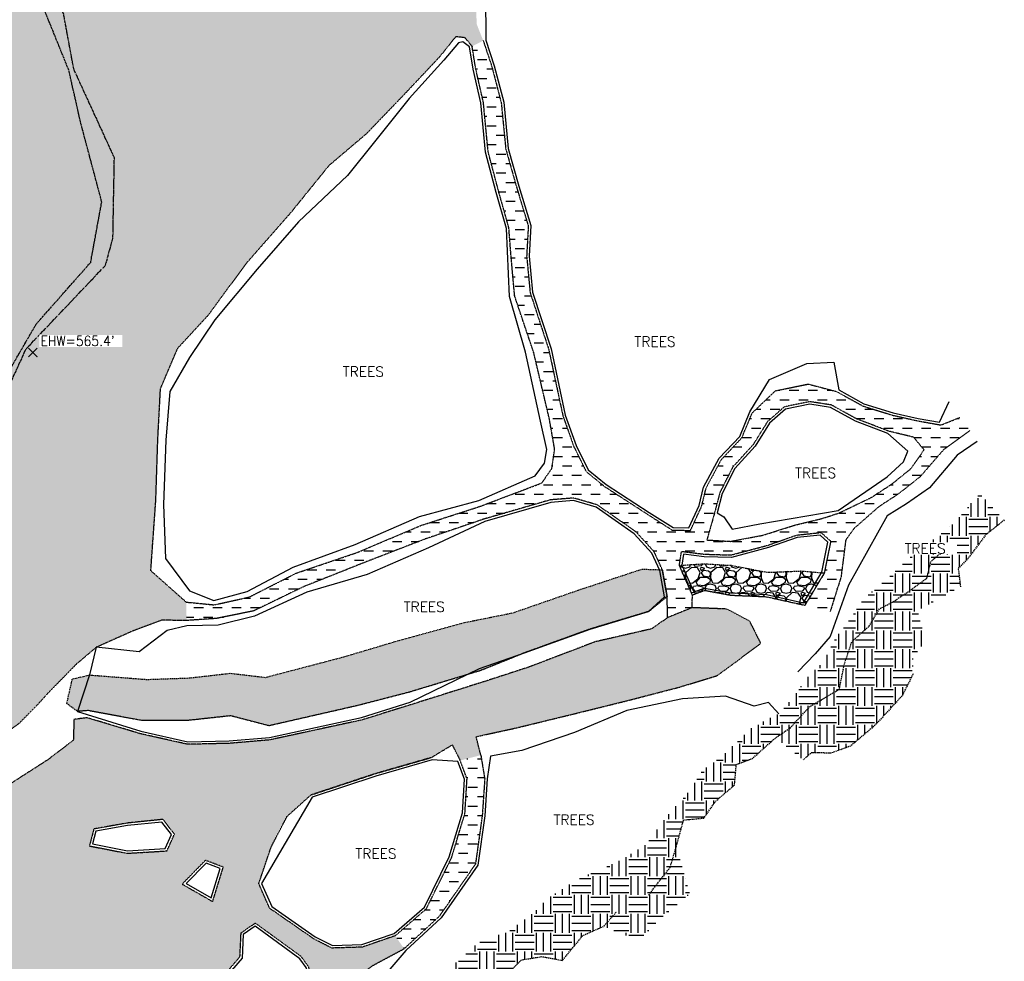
# Model space of a CAD drawing. Header units: feet. Extents: x 115483 to 126385, y 198984 to 203923.
# Tile 28 of 34: x 118746 to 119137, y 202262 to 202636. Entities that reach past the tile are written whole.
import ezdxf

# ---------------------------------------------------------------- set-up
doc = ezdxf.new("R2010")
doc.units = ezdxf.units.FT
doc.header["$MEASUREMENT"] = 0
for name, pattern in [('DASHED', [0.75, 0.5, -0.25]), ('HIDDEN2', [0.1875, 0.125, -0.0625]), ('PHANTOM2', [1.25, 0.625, -0.125, 0.125, -0.125, 0.125, -0.125]), ('STREAM', [1.475, 1, -0.1, 0.025, -0.1, 0.025, -0.1, 0.025, -0.1])]:
    doc.linetypes.add(name, pattern=pattern)
for name, color, linetype in [('V-ANNO-WATR-EXTR', 2, 'Continuous'), ('V-PATT-BDRK', 41, 'Continuous'), ('V-PATT-GRVL', 41, 'Continuous'), ('V-PATT-RPRP', 41, 'Continuous'), ('V-PATT-TRAL-DIRT', 141, 'Continuous'), ('V-PATT-WATR', 126, 'Continuous'), ('V-RIVR-OHW', 191, 'STREAM'), ('V-RIVR-WATR', 141, 'PHANTOM2'), ('V-SITE-GRVL', 191, 'HIDDEN2'), ('V-SITE-ROCK', 61, 'DASHED'), ('V-SITE-RPRP', 61, 'DASHED'), ('V-SITE-VEGE', 91, 'TREE'), ('V-SITE-VEGE-BRSH', 11, 'TREE'), ('V-SITE-VEGE-TEXT', 162, 'Continuous'), ('V-TRAL-UPVD', 11, 'HIDDEN2')]:
    doc.layers.add(name, color=color, linetype=linetype)
doc.styles.add('L100', font='simplex.shx', dxfattribs={"height": 5})
doc.styles.add('L80', font='simplex.shx', dxfattribs={"width": 0.9, "height": 4})
doc.styles.add('symeteo', font='symeteo.shx')
doc.linetypes.add('TREE', pattern='A,0,["I",symeteo,S=0.16,R=180,X=0.17,Y=0.08],-0.17', length=0.17)
pattern_1 = [(228.0127875, (7.2, 10), (-80, -90), [1.34536, -133.19088047]), (184.96974073, (6.3, 9), (120, 10), [2.30868, -228.5592476]), (132.51044708, (4, 8.8), (100, -110), [1.62788, -161.16032596]), (267.273689, (0.1, 6.3), (10, 200), [2.10238, -208.1355804]), (292.83365418, (0, 4.2), (-50, 120), [2.06155, -204.0937313]), (357.273689, (0.8, 2.3), (-200, 10), [2.10238, -208.1355804]), (37.69424047, (2.9, 2.2), (-130, -100), [2.78029, -275.2484855]), (72.25532837, (5.1, 3.9), (70, 220), [2.62488, -259.86321497]), (121.42956562, (5.9, 6.4), (-80, 130), [2.1095, -208.8407311]), (175.2363583, (4.8, 8.2), (110, -10), [2.40832, -118.0076258]), (222.3974378, (2.4, 8.4), (-120, -110), [3.11448, -308.33375005]), (138.81407483, (10, 6.2), (-70, 60), [1.06301, -105.23844813]), (171.4692344, (9.2, 6.9), (130, -20), [2.02237, -200.21511416]), (225, (7.2, 7.2), (-1e-15, -10), [1.41421, -12.72792562]), (203.1985905, (6.5, 8.4), (50, 20), [0.76158, -75.39615106]), (291.8014095, (5.8, 8.1), (-10, 30), [1.07703, -52.77461807]), (30.9637565, (6.2, 7.1), (30, 20), [1.74929, -56.56022895]), (161.5650512, (7.7, 8), (20, -10), [1.26491, -30.3578666]), (16.38954033, (0, 8.1), (100, 30), [1.772, -175.42845147]), (70.34617594, (1.7, 8.6), (-40, -110), [1.48661, -147.17407747]), (293.1985905, (7.7, 10), (-20, 50), [1.52315, -74.63458106]), (343.61045967, (8.3, 8.6), (-100, 30), [1.772, -175.42845147]), (339.4439548, (0, 1.9), (-50, 20), [1.7088, -83.73123745]), (294.77514057, (1.6, 1.3), (-50, 110), [1.43178, -141.74643063]), (66.8014095, (7.8, 0), (20, 50), [1.52315, -74.63458106]), (17.35402464, (8.4, 1.4), (-130, -40), [1.67631, -165.95423614]), (69.4439548, (2.9, 0), (-20, -50), [0.8544, -84.58563745]), (101.3099325, (7.2, 0), (-10, 40), [0.5099, -50.48029514]), (165.9637565, (7.1, 0.5), (30, -10), [2.06155, -39.16950626]), (186.00900596, (5.1, 1), (100, 10), [1.9105, -189.13923175]), (303.6900675, (6.2, 6.2), (-10, 20), [1.44222, -34.61329275]), (353.15722659, (7, 5), (170, -20), [2.51794, -249.27562624]), (60.9453959, (9.5, 4.7), (-40, -70), [1.02956, -101.9267414]), (90, (10, 5.6), (-10, 10), [0.6, -9.4]), (120.25643716, (4.9, 1.3), (40, -70), [1.38924, -137.5351999]), (48.0127875, (4.2, 2.5), (80, 90), [2.69072, -131.84552047]), (0, (6, 4.5), (10, 10), [2.6, -7.4]), (325.30484647, (8.6, 4.5), (100, -70), [1.58114, -156.532743]), (254.0546041, (9.9, 3.6), (-10, -40), [1.45602, -71.3450789]), (207.64597536, (9.5, 2.2), (-190, -100), [2.37065, -234.69474182]), (175.42607874, (7.4, 1.1), (-130, 10), [2.50799, -248.2907341])]

msp = doc.modelspace()

# ---------------------------------------------------------------- hatches: boundary and pattern name
at = {"layer": 'V-PATT-BDRK'}
h = msp.add_hatch(dxfattribs=at)
h.set_pattern_fill('EARTH', color=256, scale=30)
h.set_pattern_definition([(0, (-74.963, 29.401), (7.5, 7.5), [7.5, -7.5]), (0, (-74.963, 32.2136), (7.5, 7.5), [7.5, -7.5]), (0, (-74.963, 35.026), (7.5, 7.5), [7.5, -7.5]), (90, (-74.0256, 35.9636), (-7.5, 7.5), [7.5, -7.5]), (90, (-71.213, 35.9636), (-7.5, 7.5), [7.5, -7.5]), (90, (-68.4006, 35.9636), (-7.5, 7.5), [7.5, -7.5])])
h.paths.add_polyline_path([(119100.45, 202383.03), (119105.45, 202389.1), (119102.17, 202401.27), (119119.2, 202410.77), (119118.32, 202418.06), (119122.07, 202421.83), (119129.16, 202431.27), (119136.61, 202437.26), (119126.86, 202447.82), (119116.86, 202436.2), (119108.1, 202429.19), (119100.99, 202424.16), (119091.24, 202415.03), (119080.6, 202405.79), (119073.7, 202395.53), (119068.62, 202389), (119065.28, 202381.41), (119057.67, 202373.92), (119052.99, 202366.84), (119047.12, 202360.35), (119037.19, 202355.43), (119031, 202349.62), (119025.19, 202344), (119016.6, 202337.72), (119012.3, 202330.45), (119003.57, 202320.68), (118994.21, 202308.31), (118983.44, 202301.72), (118967.71, 202294.89), (118955.7, 202287.26), (118950.18, 202281.59), (118940.96, 202274.65), (118927.81, 202269.45), (118917.47, 202260.12), (118910.7, 202251.5), (118904.79, 202242.18), (118905.02, 202224.09), (118908.16, 202221.04), (118910.03, 202218.22), (118919.04, 202210.4), (118919.93, 202221.84), (118924.62, 202229.68), (118929.57, 202239.35), (118933.79, 202248.62), (118936.63, 202251.96), (118940.34, 202258.11), (118944.99, 202262.67), (118953.07, 202264.01), (118961.24, 202262.5), (118969.38, 202272.41), (118977.69, 202276.04), (118991.42, 202270.43), (119001.38, 202280.18), (119011.81, 202288.84), (119006.49, 202307.81), (119009.36, 202318.19), (119017.38, 202318.99), (119022.12, 202325.73), (119029.56, 202332.08), (119030.24, 202340.2), (119036.65, 202342.61), (119045.9, 202350.87), (119056.83, 202342.07), (119060.03, 202344.88), (119067.95, 202344.74), (119075.6, 202347.55), (119085.36, 202355.85), (119096.11, 202367.56), (119100.39, 202376.17)])
at = {"layer": 'V-PATT-GRVL'}
h = msp.add_hatch(dxfattribs=at)
h.set_pattern_fill('AR-SAND', color=256, scale=5)
h.set_pattern_definition([(37.5, (0, 0), (-0.3149668, 9.63411885), [0, -7.6, 0, -8.5, 0, -8.125]), (7.5, (0, 0), (8.8488835, 14.1107303), [0, -4.1, 0, -6.85, 0, -2.625]), (327.5, (-6.15, 0), (15.5707093, 0.02829527), [0, -2.5, 0, -9, 0, -11.75]), (317.5, (-6.15, 0), (15.030633, 4.3883778), [0, -1.25, 0, -5.9, 0, -6.75])])
h.paths.add_polyline_path([(118909.81, 202719.32), (118923.84, 202732.94), (118938.15, 202749.23), (118953.48, 202768.58), (118961.07, 202779.13), (118969.7, 202786.05), (118974.05, 202784.35), (118983.02, 202785.52), (118990.9, 202797.67), (118962.53, 202794.44), (118937.25, 202790.28), (118923.54, 202787.96), (118895.59, 202783.25), (118876.52, 202786.35), (118861.24, 202786.03), (118842.72, 202785.56), (118816.64, 202783.93), (118811.2, 202784.92), (118784.27, 202790.56), (118770.24, 202774.9), (118756.08, 202753.55), (118755.01, 202749.35), (118751.59, 202741.99), (118736.07, 202722.16), (118730.78, 202713.4), (118742.01, 202686.01), (118745.73, 202663.95), (118751.99, 202648.8), (118765.44, 202615.56), (118769.96, 202595.38), (118778.44, 202563.5), (118774.05, 202539.5), (118752.4, 202514.95), (118733.75, 202482.75), (118742.47, 202485.9), (118749.5, 202495.22), (118759.01, 202506.14), (118772.43, 202516.5), (118785.69, 202527.89), (118789.66, 202550.04), (118806.54, 202560.66), (118831.79, 202606.14), (118841.96, 202627.3), (118851.46, 202644.85), (118868.31, 202671.54), (118884.05, 202692.38), (118897.6, 202706.26)])
h = msp.add_hatch(dxfattribs=at)
h.set_pattern_fill('AR-SAND', color=256, scale=5)
h.set_pattern_definition([(37.5, (-1293.875, -480.661), (-0.3149668, 9.63411885), [0, -7.6, 0, -8.5, 0, -8.125]), (7.5, (-1293.875, -480.661), (8.8488835, 14.1107303), [0, -4.1, 0, -6.85, 0, -2.625]), (327.5, (-1300.025, -480.661), (15.5707093, 0.02829527), [0, -2.5, 0, -9, 0, -11.75]), (317.5, (-1300.025, -480.661), (15.030633, 4.3883778), [0, -1.25, 0, -5.9, 0, -6.75])])
h.paths.add_polyline_path([(118797.9, 202417.13), (118799.89, 202445.01), (118800.68, 202469.13), (118801.74, 202489.34), (118808.53, 202505.37), (118821.08, 202518.96), (118835.78, 202539.1), (118853.57, 202559.34), (118868.71, 202578.03), (118883.59, 202590.68), (118898.44, 202606.11), (118912.76, 202621.33), (118919.03, 202629.16), (118922.45, 202628.78), (118925.41, 202625.22), (118929.82, 202627.51), (118927.28, 202633.92), (118926.77, 202643.76), (118932.16, 202662.51), (118940.11, 202682.64), (118943.15, 202691.7), (118983.02, 202785.52), (118974.05, 202784.35), (118969.7, 202786.05), (118961.07, 202779.13), (118953.57, 202770.31), (118938.15, 202749.23), (118923.84, 202732.94), (118909.81, 202719.32), (118897.6, 202706.26), (118884.05, 202692.38), (118868.31, 202671.54), (118851.46, 202644.85), (118841.96, 202627.3), (118831.79, 202606.14), (118806.54, 202560.66), (118789.66, 202550.04), (118785.69, 202527.89), (118772.43, 202516.5), (118759.01, 202506.14), (118749.5, 202495.22), (118742.47, 202485.9), (118733.75, 202482.75), (118722.6, 202453.02), (118713.86, 202435.23), (118700.32, 202413.14), (118687.84, 202393.82), (118671.59, 202376.5), (118677.41, 202347.44), (118668.97, 202326.7), (118666.16, 202316.02), (118706.14, 202331.02), (118720.23, 202335.65), (118729.7, 202345.26), (118745.33, 202356.28), (118752.36, 202363.33), (118757.19, 202368.66), (118768.31, 202380.01), (118776.28, 202386.76), (118790.66, 202393.17), (118802.19, 202397.49), (118812.12, 202397.38), (118811.92, 202404.67)])
h = msp.add_hatch(dxfattribs=at)
h.set_pattern_fill('AR-SAND', color=256, scale=5)
h.set_pattern_definition([(37.5, (-1195.623, 156.321), (-0.3149668, 9.63411885), [0, -7.6, 0, -8.5, 0, -8.125]), (7.5, (-1195.623, 156.321), (8.8488835, 14.1107303), [0, -4.1, 0, -6.85, 0, -2.625]), (327.5, (-1201.773, 156.321), (15.5707093, 0.02829527), [0, -2.5, 0, -9, 0, -11.75]), (317.5, (-1201.773, 156.321), (15.030633, 4.3883778), [0, -1.25, 0, -5.9, 0, -6.75])])
h.paths.add_polyline_path([(118868.18, 202242.83), (118873.73, 202250.79), (118885.83, 202260.36), (118898.45, 202267.12), (118894.85, 202272.24), (118881.87, 202267.75), (118869.73, 202267.38), (118862.61, 202271), (118845.07, 202283.16), (118840.75, 202292.94), (118845.7, 202307.61), (118852.03, 202319.7), (118861.38, 202328.1), (118886.88, 202336.56), (118909.16, 202342.95), (118917.52, 202348.03), (118920.68, 202341.81), (118928.87, 202343.94), (118927.01, 202351.27), (118942.98, 202354.76), (118963.98, 202359.87), (118986.77, 202365.51), (119007.79, 202370.96), (119022.55, 202375.49), (119031, 202381.64), (119039.97, 202388.32), (119035.6, 202397.07), (119026.52, 202401.92), (119012.71, 202402.47), (119002.98, 202398.51), (118996.71, 202394.07), (118974.25, 202388.92), (118947.97, 202378.9), (118930.27, 202373.14), (118901.24, 202364), (118881.75, 202357.92), (118845.1, 202349.98), (118829.02, 202348.61), (118812.55, 202348.24), (118793.78, 202352.42), (118772.6, 202358.78), (118767.42, 202358.12), (118767.15, 202349.82), (118756.9, 202342.01), (118739.33, 202330.76), (118729.07, 202325.04), (118712.02, 202312.59), (118703.28, 202307.05), (118701.89, 202298.36), (118694.15, 202293.37), (118681.52, 202287.17), (118672.93, 202284.31), (118664.5, 202281.52), (118648.18, 202276.8), (118628.31, 202272.32), (118609.73, 202270.35), (118598.83, 202268.25), (118586.84, 202267.23), (118565.29, 202268.59), (118548.06, 202271.59), (118527.89, 202276.65), (118523.68, 202277.54), (118516.26, 202280.09), (118506.35, 202287.32), (118500.82, 202293.99), (118492.13, 202299.27), (118488.19, 202310.12), (118483.17, 202313.85), (118470.14, 202323.79), (118459.21, 202332.33), (118457.82, 202338.02), (118454.63, 202353.3), (118456.2, 202368.22), (118451.39, 202370.71), (118438.45, 202373.83), (118427.43, 202373.92), (118396.15, 202378.35), (118372.65, 202382.02), (118358.24, 202386.3), (118352.16, 202371.59), (118354.13, 202366.32), (118356.68, 202362.82), (118365.5, 202358.61), (118366.38, 202353.57), (118375.73, 202337.39), (118380.68, 202323.34), (118386.43, 202307.67), (118396, 202290.92), (118416.39, 202267.75), (118427.37, 202257.03), (118443.69, 202244.73), (118456.6, 202241.43), (118471.9, 202235.28), (118477.91, 202227.69), (118483.39, 202220.65), (118480.51, 202211.75), (118468.02, 202206.69), (118455.43, 202211.57), (118449.98, 202206.34), (118442.59, 202186.15), (118441.25, 202181.07), (118439.95, 202170.79), (118429.79, 202166.29), (118415.76, 202162.34), (118403.89, 202161.91), (118397.81, 202163.83), (118392.55, 202166.81), (118387.75, 202172.23), (118384.64, 202186.26), (118379.23, 202202.37), (118377.31, 202232.4), (118373.41, 202250.6), (118368.26, 202268.93), (118359.72, 202280.86), (118349.48, 202276.61), (118343.23, 202276.67), (118341.23, 202262.47), (118348.91, 202245.27), (118353.73, 202231.44), (118353.81, 202201.82), (118353.42, 202159.4), (118354.59, 202116.1), (118355.97, 202072.31), (118358.09, 202031.17), (118358.5, 202006.7), (118366.69, 202007.46), (118376.4, 202033.47), (118385.04, 202057.45), (118387.18, 202072.82), (118387.19, 202081.79), (118387.61, 202098.72), (118389.37, 202117.5), (118387.49, 202129.54), (118391.58, 202139.69), (118395.02, 202143.36), (118398.93, 202145.03), (118406.27, 202147.98), (118418.9, 202150.58), (118434.45, 202153.63), (118438.84, 202147.38), (118446.68, 202147.99), (118452.12, 202156.13), (118460.98, 202157.15), (118478.19, 202162.83), (118480.98, 202173.64), (118499.36, 202180.63), (118518.14, 202181.34), (118547.33, 202187.11), (118566.74, 202198.18), (118590.68, 202205.78), (118616.71, 202208.69), (118643.76, 202210), (118669.11, 202211.46), (118693.22, 202213.44), (118711.59, 202205.7), (118725.79, 202189.47), (118733.93, 202168.97), (118732.39, 202158.62), (118729.31, 202151.46), (118736.57, 202147.23), (118754.15, 202164.14), (118770.64, 202174.42), (118786.83, 202188.84), (118797.79, 202204.62), (118810.51, 202216.38), (118826.12, 202223.52), (118840.28, 202226.69), (118856.04, 202232.28)])
h.paths.add_polyline_path([(118757.36, 202211.58), (118762.63, 202221.77), (118779.14, 202224.51), (118780.57, 202218.01), (118780.23, 202210.41), (118770.33, 202200.09), (118765.36, 202197.21), (118760.51, 202200.42)], flags=16)
h.paths.add_polyline_path([(118773.55, 202307.9), (118775.29, 202314.63), (118788.48, 202316.97), (118802.73, 202318.44), (118807.28, 202312.57), (118804.32, 202305.94), (118788.56, 202304.99)], flags=16)
h.paths.add_polyline_path([(118810.34, 202292.75), (118819.55, 202302.2), (118826.67, 202299.51), (118822.45, 202285.83)], flags=16)
h.paths.add_polyline_path([(118820.75, 202247.55), (118824.83, 202254.16), (118833.15, 202263.81), (118833.59, 202273.23), (118839.31, 202277.24), (118857.72, 202263.86), (118860.46, 202260.1), (118862.91, 202253.18), (118860.14, 202247.06), (118849.07, 202243.11), (118836.64, 202241.79), (118822.37, 202243.01)], flags=16)
at = {"layer": 'V-PATT-RPRP'}
h = msp.add_hatch(dxfattribs=at)
h.set_pattern_fill('GRAVEL', color=256, scale=10)
h.set_pattern_definition(pattern_1)
h.paths.add_polyline_path([(118972.28, 202393.99), (118995.44, 202400.94), (119002.81, 202406.9), (119000.91, 202417.49), (118992.81, 202417.77), (118967.48, 202409.41), (118941.54, 202400.41), (118922.38, 202396.57), (118896.3, 202389.46), (118874.55, 202382.97), (118843.33, 202374.79), (118829.51, 202376.44), (118813.13, 202374.57), (118796.29, 202373.98), (118773.62, 202375.75), (118766.79, 202374.19), (118764.56, 202364.45), (118768.75, 202361.29), (118772.94, 202361.63), (118794.54, 202357.65), (118812.89, 202357.73), (118829.59, 202359.54), (118844.82, 202355.58), (118879.86, 202363.58), (118900.24, 202368.85), (118928.81, 202377.5), (118946.14, 202384.51)])
h = msp.add_hatch(dxfattribs=at)
h.set_pattern_fill('GRAVEL', color=256, scale=10)
h.set_pattern_definition(pattern_1)
h.paths.add_polyline_path([(119065.16, 202416.22), (119056.1, 202417.04), (119042.77, 202416.49), (119028.16, 202419.27), (119017.62, 202419.9), (119007.65, 202419.25), (119012.84, 202407.46), (119017.74, 202409.22), (119028, 202407.3), (119042.15, 202406.69), (119057.42, 202403.32)])
at = {"layer": 'V-PATT-TRAL-DIRT'}
h = msp.add_hatch(dxfattribs=at)
h.set_pattern_fill('DASH', color=256, scale=30, angle=-3e-14)
h.paths.add_polyline_path([(118970.66, 202456.49), (118965.74, 202466.46), (118961.43, 202478.63), (118955.8, 202504.99), (118948.43, 202527.53), (118947.05, 202541.97), (118947.71, 202553.97), (118943.01, 202569.47), (118938.77, 202584.48), (118936.96, 202602.91), (118933.23, 202617.23), (118929.82, 202627.51), (118925.41, 202625.22), (118926.82, 202616.42), (118929.89, 202602.98), (118931.77, 202583.4), (118935.98, 202567.5), (118939.99, 202553.23), (118940.81, 202542.61), (118942.29, 202526.13), (118949.82, 202503.84), (118956.04, 202477.5), (118958.17, 202465.34), (118957.01, 202457.5), (118953, 202451.93), (118928.53, 202442.66), (118905.2, 202435.12), (118879.83, 202424.38), (118855.7, 202416.2), (118836.99, 202406.7), (118823.14, 202403.59), (118811.92, 202404.67), (118812.12, 202397.38), (118823.88, 202398.17), (118838.77, 202401.19), (118858.43, 202410.74), (118881.7, 202420.01), (118906.56, 202429.63), (118930.1, 202437.62), (118956.5, 202445.25), (118965.73, 202445.97), (118975.05, 202443.27), (118990.45, 202432.57), (118997.63, 202424.69), (119000.91, 202417.49), (119002.81, 202406.9), (119002.98, 202398.51), (119012.71, 202402.47), (119012.84, 202407.46), (119007.65, 202419.25), (119008.52, 202424.82), (119017.62, 202423.69), (119028.16, 202423.37), (119042.8, 202427.24), (119054.12, 202431.25), (119063.85, 202432.31), (119067.72, 202428.88), (119065.16, 202416.22), (119057.42, 202403.32), (119067.51, 202400.99), (119071.79, 202414.56), (119073.68, 202429.34), (119076.88, 202433.81), (119086.79, 202442.51), (119094.77, 202447.72), (119103.22, 202454.45), (119112.61, 202465.28), (119122.96, 202472.75), (119119.02, 202477.99), (119111.47, 202474.96), (119102.25, 202476.61), (119092.25, 202478.84), (119080.5, 202482.5), (119070.02, 202488.26), (119058.76, 202491.21), (119045.77, 202488.53), (119036.57, 202479.77), (119032.45, 202469.89), (119024.26, 202461.16), (119018.24, 202449.89), (119016.48, 202442.64), (119012.06, 202433.12), (119004.85, 202433.23), (118995.17, 202439.43), (118977.99, 202450.55)])
h.paths.add_polyline_path([(119021.49, 202439.61), (119023.73, 202448.12), (119028.8, 202458.23), (119036.92, 202467.15), (119042.64, 202476.29), (119049.31, 202482.17), (119059.45, 202484.22), (119068.01, 202482.89), (119077.91, 202477.43), (119090.87, 202472.46), (119100.64, 202470.11), (119104.77, 202465.09), (119099.61, 202457.71), (119091.94, 202451.51), (119083.77, 202446.16), (119070.99, 202440.03), (119064.39, 202437.88), (119053.15, 202435.14), (119040.87, 202431.23), (119027.96, 202428.78), (119018.57, 202429.33)], flags=16)
h = msp.add_hatch(dxfattribs=at)
h.set_pattern_fill('DASH', color=256, scale=30, angle=-3e-14)
h.paths.add_polyline_path([(118929.43, 202319.92), (118930.42, 202334.48), (118928.87, 202343.94), (118920.68, 202341.81), (118923.4, 202334.54), (118922.56, 202320.85), (118917.24, 202303.18), (118907.27, 202283.01), (118894.85, 202272.24), (118898.45, 202267.12), (118912.43, 202280.04), (118926.73, 202300.71)])
at = {"layer": 'V-PATT-WATR'}
h = msp.add_hatch(color=256, dxfattribs=at)
h.dxf.hatch_style = 1
edge = h.paths.add_edge_path()
edge.add_line((118246.18, 202471.92), (118223.37, 202474.45))
edge.add_line((118223.37, 202474.45), (118191.97, 202476.56))
edge.add_line((118191.97, 202476.56), (118160.63, 202479.88))
edge.add_line((118160.63, 202479.88), (118140.06, 202481.94))
edge.add_line((118140.06, 202481.94), (118109.59, 202480.88))
edge.add_line((118109.59, 202480.88), (118083.14, 202480.46))
edge.add_line((118083.14, 202480.46), (118061.89, 202477.64))
edge.add_line((118061.89, 202477.64), (118038.85, 202475.79))
edge.add_line((118038.85, 202475.79), (118013.39, 202475.93))
edge.add_line((118013.39, 202475.93), (117991.29, 202473.49))
edge.add_line((117991.29, 202473.49), (117984.18, 202474.71))
edge.add_line((117984.18, 202474.71), (117977.66, 202476.31))
edge.add_line((117977.66, 202476.31), (117966.59, 202476.38))
edge.add_line((117966.59, 202476.38), (117947.91, 202476.71))
edge.add_line((117947.91, 202476.71), (117966.43, 202456.9))
edge.add_line((117966.43, 202456.9), (117989.52, 202432.54))
edge.add_line((117989.52, 202432.54), (117999.89, 202436))
edge.add_line((117999.89, 202436), (118020.29, 202439.52))
edge.add_line((118020.29, 202439.52), (118043.72, 202442.16))
edge.add_line((118043.72, 202442.16), (118066.23, 202445.58))
edge.add_line((118066.23, 202445.58), (118087.88, 202444.08))
edge.add_line((118087.88, 202444.08), (118110.81, 202444.06))
edge.add_line((118110.81, 202444.06), (118136.04, 202438.23))
edge.add_line((118136.04, 202438.23), (118154.13, 202429.85))
edge.add_line((118154.13, 202429.85), (118168.14, 202418.11))
edge.add_line((118168.14, 202418.11), (118167.78, 202414.89))
edge.add_line((118167.78, 202414.89), (118146.27, 202405.63))
edge.add_line((118146.27, 202405.63), (118123.34, 202400.31))
edge.add_line((118123.34, 202400.31), (118110.36, 202395.13))
edge.add_line((118110.36, 202395.13), (118091.58, 202384.24))
edge.add_line((118091.58, 202384.24), (118076.91, 202372.42))
edge.add_line((118076.91, 202372.42), (118068.56, 202364.95))
edge.add_line((118068.56, 202364.95), (118066.82, 202363.37))
edge.add_line((118066.82, 202363.37), (118074.68, 202356.3))
edge.add_line((118074.68, 202356.3), (118075.73, 202357.88))
edge.add_line((118075.73, 202357.88), (118082.14, 202365.71))
edge.add_line((118082.14, 202365.71), (118096.27, 202378.72))
edge.add_line((118096.27, 202378.72), (118115.39, 202387.53))
edge.add_line((118115.39, 202387.53), (118127.81, 202394.51))
edge.add_line((118127.81, 202394.51), (118148.73, 202400.38))
edge.add_line((118148.73, 202400.38), (118167.8, 202408.31))
edge.add_line((118167.8, 202408.31), (118190.85, 202405.16))
edge.add_line((118190.85, 202405.16), (118209.37, 202411.51))
edge.add_line((118209.37, 202411.51), (118223.92, 202417.41))
edge.add_line((118223.92, 202417.41), (118249.2, 202418.81))
edge.add_line((118249.2, 202418.81), (118295.3, 202416.04))
edge.add_line((118295.3, 202416.04), (118336.72, 202408.89))
edge.add_line((118336.72, 202408.89), (118370.91, 202400.62))
edge.add_line((118370.91, 202400.62), (118399.64, 202397.3))
edge.add_line((118399.64, 202397.3), (118431.38, 202393.47))
edge.add_line((118431.38, 202393.47), (118458.52, 202384.35))
edge.add_line((118458.52, 202384.35), (118466.3, 202377.11))
edge.add_line((118466.3, 202377.11), (118473.53, 202365.93))
edge.add_line((118473.53, 202365.93), (118482.5, 202349.1))
edge.add_line((118482.5, 202349.1), (118497.29, 202334.97))
edge.add_line((118497.29, 202334.97), (118510.28, 202327.65))
edge.add_line((118510.28, 202327.65), (118526.38, 202322.35))
edge.add_line((118526.38, 202322.35), (118541.83, 202314.61))
edge.add_line((118541.83, 202314.61), (118555.84, 202313.86))
edge.add_line((118555.84, 202313.86), (118570.66, 202316.22))
edge.add_line((118570.66, 202316.22), (118596.99, 202309.17))
edge.add_line((118596.99, 202309.17), (118624.13, 202305.32))
edge.add_line((118624.13, 202305.32), (118640.69, 202309.48))
edge.add_line((118640.69, 202309.48), (118657.14, 202311.76))
edge.add_line((118657.14, 202311.76), (118666.16, 202316.02))
edge.add_line((118666.16, 202316.02), (118668.97, 202326.7))
edge.add_line((118668.97, 202326.7), (118677.41, 202347.44))
edge.add_line((118677.41, 202347.44), (118671.59, 202376.5))
edge.add_line((118671.59, 202376.5), (118687.84, 202393.82))
edge.add_line((118687.84, 202393.82), (118700.32, 202413.14))
edge.add_line((118700.32, 202413.14), (118713.86, 202435.23))
edge.add_line((118713.86, 202435.23), (118722.6, 202453.02))
edge.add_line((118722.6, 202453.02), (118733.75, 202482.75))
edge.add_line((118733.75, 202482.75), (118752.4, 202514.95))
edge.add_line((118752.4, 202514.95), (118774.05, 202539.5))
edge.add_line((118774.05, 202539.5), (118778.44, 202563.5))
edge.add_line((118778.44, 202563.5), (118769.96, 202595.38))
edge.add_line((118769.96, 202595.38), (118765.44, 202615.56))
edge.add_line((118765.44, 202615.56), (118751.99, 202648.8))
edge.add_line((118751.99, 202648.8), (118745.73, 202663.95))
edge.add_line((118745.73, 202663.95), (118742.01, 202686.01))
edge.add_line((118742.01, 202686.01), (118730.78, 202713.4))
edge.add_line((118730.78, 202713.4), (118736.07, 202722.16))
edge.add_line((118736.07, 202722.16), (118751.59, 202741.99))
edge.add_line((118751.59, 202741.99), (118755.01, 202749.35))
edge.add_line((118755.01, 202749.35), (118756.08, 202753.55))
edge.add_line((118756.08, 202753.55), (118770.24, 202774.9))
edge.add_line((118770.24, 202774.9), (118784.27, 202790.56))
edge.add_line((118784.27, 202790.56), (118811.2, 202784.92))
edge.add_line((118811.2, 202784.92), (118816.64, 202783.93))
edge.add_line((118816.64, 202783.93), (118842.72, 202785.56))
edge.add_line((118842.72, 202785.56), (118861.24, 202786.03))
edge.add_line((118861.24, 202786.03), (118876.52, 202786.35))
edge.add_line((118876.52, 202786.35), (118895.59, 202783.25))
edge.add_line((118895.59, 202783.25), (118923.54, 202787.96))
edge.add_line((118923.54, 202787.96), (118937.25, 202790.28))
edge.add_line((118937.25, 202790.28), (118962.53, 202794.44))
edge.add_line((118962.53, 202794.44), (118990.9, 202797.67))
edge.add_line((118990.9, 202797.67), (118967.36, 202842.45))
edge.add_line((118967.36, 202842.45), (118962.38, 202843.42))
edge.add_line((118962.38, 202843.42), (118942.46, 202845.77))
edge.add_line((118942.46, 202845.77), (118924.03, 202847.82))
edge.add_line((118924.03, 202847.82), (118905.4, 202854.43))
edge.add_line((118905.4, 202854.43), (118894.39, 202852.5))
edge.add_line((118894.39, 202852.5), (118888.04, 202859.66))
edge.add_line((118888.04, 202859.66), (118891.69, 202864.58))
edge.add_line((118891.69, 202864.58), (118900.22, 202871.28))
edge.add_line((118900.22, 202871.28), (118903.94, 202879.05))
edge.add_line((118903.94, 202879.05), (118911.31, 202889.05))
edge.add_line((118911.31, 202889.05), (118920.8, 202900.26))
edge.add_line((118920.8, 202900.26), (118931.81, 202910.76))
edge.add_line((118931.81, 202910.76), (118923.21, 202927.44))
edge.add_line((118923.21, 202927.44), (118905.3, 202914.49))
edge.add_line((118905.3, 202914.49), (118891.66, 202900.97))
edge.add_line((118891.66, 202900.97), (118888.91, 202889.04))
edge.add_line((118888.91, 202889.04), (118878.56, 202880.15))
edge.add_line((118878.56, 202880.15), (118872.24, 202869.16))
edge.add_line((118872.24, 202869.16), (118849.82, 202869.71))
edge.add_line((118849.82, 202869.71), (118837.84, 202859.36))
edge.add_line((118837.84, 202859.36), (118823.13, 202849.81))
edge.add_line((118823.13, 202849.81), (118807.95, 202849.37))
edge.add_line((118807.95, 202849.37), (118795.11, 202842.06))
edge.add_line((118795.11, 202842.06), (118781.94, 202832.96))
edge.add_line((118781.94, 202832.96), (118764.34, 202819.38))
edge.add_line((118764.34, 202819.38), (118744.45, 202802.05))
edge.add_line((118744.45, 202802.05), (118722.08, 202784.44))
edge.add_line((118722.08, 202784.44), (118711.63, 202773.98))
edge.add_line((118711.63, 202773.98), (118703.39, 202758.74))
edge.add_line((118703.39, 202758.74), (118698.78, 202746.54))
edge.add_line((118698.78, 202746.54), (118701.32, 202725.46))
edge.add_line((118701.32, 202725.46), (118703.19, 202705.72))
edge.add_line((118703.19, 202705.72), (118703.43, 202702.12))
edge.add_line((118703.43, 202702.12), (118702.49, 202694.8))
edge.add_line((118702.49, 202694.8), (118696.26, 202687.41))
edge.add_line((118696.26, 202687.41), (118696.8, 202680.26))
edge.add_line((118696.8, 202680.26), (118700.05, 202678.82))
edge.add_line((118700.05, 202678.82), (118706.25, 202672.12))
edge.add_line((118706.25, 202672.12), (118711.49, 202655.77))
edge.add_line((118711.49, 202655.77), (118715.09, 202636.8))
edge.add_line((118715.09, 202636.8), (118715.29, 202618.9))
edge.add_line((118715.29, 202618.9), (118712.58, 202602.57))
edge.add_line((118712.58, 202602.57), (118713.43, 202585.96))
edge.add_line((118713.43, 202585.96), (118707.68, 202564.15))
edge.add_line((118707.68, 202564.15), (118708.68, 202552.6))
edge.add_line((118708.68, 202552.6), (118712.26, 202534.84))
edge.add_line((118712.26, 202534.84), (118697.51, 202516.79))
edge.add_line((118697.51, 202516.79), (118684.25, 202504.56))
edge.add_line((118684.25, 202504.56), (118661.83, 202491.35))
edge.add_line((118661.83, 202491.35), (118641.19, 202483.85))
edge.add_line((118641.19, 202483.85), (118611.24, 202476.37))
edge.add_line((118611.24, 202476.37), (118575.93, 202469.76))
edge.add_line((118575.93, 202469.76), (118541.33, 202462.88))
edge.add_line((118541.33, 202462.88), (118505.27, 202455.72))
edge.add_line((118505.27, 202455.72), (118470.46, 202456.1))
edge.add_line((118470.46, 202456.1), (118433.94, 202458.82))
edge.add_line((118433.94, 202458.82), (118402.06, 202462.6))
edge.add_line((118402.06, 202462.6), (118368.92, 202463.84))
edge.add_line((118368.92, 202463.84), (118336.49, 202454.96))
edge.add_line((118336.49, 202454.96), (118301.12, 202459.13))
edge.add_line((118301.12, 202459.13), (118298.44, 202459.01))
edge.add_line((118298.44, 202459.01), (118297.65, 202458.97))
edge.add_arc((118297.57, 202460.47), 1.5, 147.0462, 272.6838, ccw=False)
edge.add_line((118296.32, 202461.28), (118291.21, 202465.34))
edge.add_line((118291.21, 202465.34), (118246.18, 202471.92))
h.paths.add_polyline_path([(118485.56, 202421.77), (118510.16, 202425.26), (118548.86, 202430.83), (118582.39, 202437.41), (118622.22, 202434.68), (118651.43, 202435.77), (118648.62, 202421.77), (118639.17, 202393.42), (118618.99, 202381.22), (118602.01, 202372.82), (118590.96, 202366.46), (118571.09, 202359.39), (118560.79, 202357.53), (118541.34, 202365.14), (118527.7, 202375.6), (118509.68, 202377.3), (118499.32, 202388.8), (118492.76, 202403.31), (118485.14, 202415.57)], flags=16)

# ---------------------------------------------------------------- linework, layer by layer
at = {"layer": 'V-ANNO-WATR-EXTR', "const_width": 0.5, "flags": 128}
for points in [[(118749.33, 202505.5), (118752.88, 202501.95)], [(118749.33, 202501.95), (118752.88, 202505.5)]]:
    msp.add_lwpolyline(points, dxfattribs=at)
at = {"layer": 'V-RIVR-OHW', "flags": 128}
msp.add_lwpolyline([(118684.35, 202320.77), (118695.69, 202392.38), (118715.45, 202426.49), (118736.9, 202479.91), (118748.4, 202505.17), (118755.99, 202513.12), (118779.95, 202538.36), (118782.87, 202549.13), (118783.44, 202581.05), (118767.33, 202616.18), (118763.34, 202637.83), (118756.27, 202661.17), (118753.43, 202697.69), (118760.63, 202725.73), (118770.67, 202740.34), (118788.04, 202756.21), (118802.67, 202764.02), (118815.27, 202770.9), (118841.68, 202771.81), (118859.9, 202776.07), (118874.15, 202777.33), (118923.49, 202782.25), (118936.63, 202783.85), (118991.12, 202797.24)], dxfattribs=at)
at = {"layer": 'V-RIVR-WATR', "flags": 128}
msp.add_lwpolyline([(118074.68, 202356.3), (118075.73, 202357.88), (118082.14, 202365.71), (118096.27, 202378.72), (118115.39, 202387.53), (118127.81, 202394.51), (118148.73, 202400.38), (118167.8, 202408.31), (118190.85, 202405.16), (118209.37, 202411.51), (118223.92, 202417.41), (118249.2, 202418.81), (118295.3, 202416.04), (118336.72, 202408.89), (118370.91, 202400.62), (118399.64, 202397.3), (118431.38, 202393.47), (118458.52, 202384.35), (118466.3, 202377.11), (118473.53, 202365.93), (118482.5, 202349.1), (118497.29, 202334.97), (118510.28, 202327.65), (118526.38, 202322.35), (118541.83, 202314.61), (118555.84, 202313.86), (118570.66, 202316.22), (118596.99, 202309.17), (118624.13, 202305.32), (118640.69, 202309.48), (118657.14, 202311.76), (118666.16, 202316.02), (118668.97, 202326.7), (118677.41, 202347.44), (118671.59, 202376.5), (118687.84, 202393.82), (118700.32, 202413.14), (118713.86, 202435.23), (118722.6, 202453.02), (118733.75, 202482.75), (118752.4, 202514.95), (118774.05, 202539.5), (118778.44, 202563.5), (118769.96, 202595.38), (118765.44, 202615.56), (118751.99, 202648.8), (118745.73, 202663.95), (118742.01, 202686.01), (118730.78, 202713.4), (118736.07, 202722.16), (118751.59, 202741.99), (118755.01, 202749.35), (118756.08, 202753.55), (118770.24, 202774.9), (118784.27, 202790.56), (118811.2, 202784.92), (118816.64, 202783.93), (118842.72, 202785.56), (118861.24, 202786.03), (118876.52, 202786.35), (118895.59, 202783.25), (118923.54, 202787.96), (118937.25, 202790.28), (118962.53, 202794.44), (118990.9, 202797.67)], dxfattribs=at)
at = {"layer": 'V-SITE-GRVL', "flags": 128}
for points in [[(118811.92, 202404.67), (118797.9, 202417.13), (118799.89, 202445.01), (118800.68, 202469.13), (118801.74, 202489.34), (118808.53, 202505.37), (118821.08, 202518.96), (118835.78, 202539.1), (118853.57, 202559.34), (118868.71, 202578.03), (118883.59, 202590.68), (118898.44, 202606.11), (118912.76, 202621.33), (118919.03, 202629.16), (118922.45, 202628.78), (118925.41, 202625.22)], [(118928.87, 202343.94), (118927.01, 202351.27), (118942.98, 202354.76), (118963.98, 202359.87), (118986.77, 202365.51), (119007.79, 202370.96), (119022.55, 202375.49), (119031, 202381.64), (119039.97, 202388.32), (119035.6, 202397.07), (119026.52, 202401.92), (119012.71, 202402.47), (119002.98, 202398.51), (118996.71, 202394.07), (118974.25, 202388.92), (118947.97, 202378.9), (118930.27, 202373.14), (118901.24, 202364), (118881.75, 202357.92), (118845.1, 202349.98), (118829.02, 202348.61), (118812.55, 202348.24), (118793.78, 202352.42), (118772.6, 202358.78), (118767.42, 202358.12), (118767.15, 202349.82), (118756.9, 202342.01), (118739.33, 202330.76), (118729.07, 202325.04), (118712.02, 202312.59), (118703.28, 202307.05), (118701.89, 202298.36), (118694.15, 202293.37), (118681.52, 202287.17), (118672.93, 202284.31), (118664.5, 202281.52), (118648.18, 202276.8), (118628.31, 202272.32), (118609.73, 202270.35), (118598.83, 202268.25), (118586.84, 202267.23), (118565.29, 202268.59), (118548.06, 202271.59), (118527.89, 202276.65), (118523.68, 202277.54), (118516.26, 202280.09), (118506.35, 202287.32), (118500.82, 202293.99), (118492.13, 202299.27), (118488.19, 202310.12), (118483.17, 202313.85), (118470.14, 202323.79), (118459.21, 202332.33), (118457.82, 202338.02), (118454.63, 202353.3), (118456.2, 202368.22), (118451.39, 202370.71)], [(118812.12, 202397.38), (118802.19, 202397.49), (118790.66, 202393.17), (118776.28, 202386.76), (118768.31, 202380.01), (118757.19, 202368.66), (118752.36, 202363.33), (118745.33, 202356.28), (118729.7, 202345.26), (118720.23, 202335.65), (118706.14, 202331.02)], [(118894.85, 202272.24), (118881.87, 202267.75), (118869.73, 202267.38), (118862.61, 202271), (118845.07, 202283.16), (118840.75, 202292.94), (118845.7, 202307.61), (118852.03, 202319.7), (118861.38, 202328.1), (118886.88, 202336.56), (118909.16, 202342.95), (118917.52, 202348.03), (118920.68, 202341.81)], [(118909.16, 202342.95), (118886.88, 202336.56), (118861.38, 202328.1)], [(118736.57, 202147.23), (118754.15, 202164.14), (118770.64, 202174.42), (118786.83, 202188.84), (118797.79, 202204.62), (118810.51, 202216.38), (118826.12, 202223.52), (118840.28, 202226.69), (118856.04, 202232.28), (118868.18, 202242.83), (118873.73, 202250.79), (118885.83, 202260.36), (118898.45, 202267.12)]]:
    msp.add_lwpolyline(points, dxfattribs=at)
for points in [[(118807.28, 202312.57), (118802.73, 202318.44), (118788.48, 202316.97), (118775.29, 202314.63), (118773.55, 202307.9), (118788.56, 202304.99), (118804.32, 202305.94)], [(118822.45, 202285.83), (118826.67, 202299.51), (118819.55, 202302.2), (118810.34, 202292.75)], [(118839.31, 202277.24), (118833.59, 202273.23), (118833.15, 202263.81), (118824.83, 202254.16), (118820.75, 202247.55), (118822.37, 202243.01), (118836.64, 202241.79), (118849.07, 202243.11), (118860.14, 202247.06), (118862.91, 202253.18), (118860.46, 202260.1), (118857.72, 202263.86)]]:
    msp.add_lwpolyline(points, close=True, dxfattribs=at)
at = {"layer": 'V-SITE-ROCK', "flags": 128}
for points in [[(119136.61, 202437.26), (119129.16, 202431.27), (119122.07, 202421.83), (119118.32, 202418.06), (119119.2, 202410.77)], [(118995.46, 202288.4), (119000.66, 202295.24), (119004.03, 202299.4), (119006.49, 202307.81), (119009.36, 202318.19), (119017.38, 202318.99), (119022.12, 202325.73), (119029.56, 202332.08), (119030.24, 202340.2), (119036.65, 202342.61), (119045.9, 202350.87), (119051.59, 202354.69), (119059.34, 202363.15), (119071.16, 202370.15), (119073.06, 202379.76), (119076.19, 202389.11), (119082.9, 202395.08), (119087.13, 202402.05), (119092.25, 202404.69), (119098.65, 202408.94), (119105.9, 202414.22), (119107.46, 202420.78), (119115.81, 202428.11)], [(119057.42, 202403.32), (119042.15, 202406.69), (119028, 202407.3), (119017.74, 202409.22), (119012.84, 202407.46)], [(119002.81, 202406.9), (118995.44, 202400.94), (118972.28, 202393.99), (118946.14, 202384.51), (118928.81, 202377.5), (118900.24, 202368.85), (118879.86, 202363.58), (118844.82, 202355.58), (118829.59, 202359.54), (118812.89, 202357.73), (118794.54, 202357.65), (118772.94, 202361.63), (118768.75, 202361.29)], [(119100.39, 202376.17), (119096.11, 202367.56), (119085.36, 202355.85), (119075.6, 202347.55), (119067.95, 202344.74), (119060.03, 202344.88), (119056.83, 202342.07)], [(118919.04, 202210.4), (118919.93, 202221.84), (118924.62, 202229.68), (118929.57, 202239.35), (118933.79, 202248.62), (118936.63, 202251.96), (118940.34, 202258.11), (118944.99, 202262.67), (118953.07, 202264.01), (118961.24, 202262.5), (118969.38, 202272.41), (118977.69, 202276.04), (118982.72, 202281.77)]]:
    msp.add_lwpolyline(points, dxfattribs=at)
at = {"layer": 'V-SITE-RPRP', "flags": 128}
for points in [[(118992.81, 202417.77), (119000.91, 202417.49), (119002.81, 202406.9), (118995.44, 202400.94), (118972.28, 202393.99), (118946.14, 202384.51), (118928.81, 202377.5), (118900.24, 202368.85), (118879.86, 202363.58), (118844.82, 202355.58), (118829.59, 202359.54), (118812.89, 202357.73), (118794.54, 202357.65), (118772.94, 202361.63), (118768.75, 202361.29), (118764.56, 202364.45), (118766.79, 202374.19), (118773.62, 202375.75), (118796.29, 202373.98), (118813.13, 202374.57), (118829.51, 202376.44), (118843.33, 202374.79), (118874.55, 202382.97), (118896.3, 202389.46), (118922.38, 202396.57), (118941.54, 202400.41), (118967.48, 202409.41)], [(119007.65, 202419.25), (119017.62, 202419.9), (119028.16, 202419.27), (119042.77, 202416.49), (119056.1, 202417.04), (119065.16, 202416.22), (119057.42, 202403.32), (119042.15, 202406.69), (119028, 202407.3), (119017.74, 202409.22), (119012.84, 202407.46)]]:
    msp.add_lwpolyline(points, close=True, dxfattribs=at)
at = {"layer": 'V-SITE-VEGE', "flags": 128}
for points in [[(118984, 202785.3), (118975.01, 202746.8), (118966.69, 202730.39), (118957.54, 202709.8), (118947.54, 202694.7), (118947.19, 202690.34), (118944.02, 202681.27), (118936.56, 202660.65), (118930.54, 202643.31), (118930.85, 202634.52), (118930.82, 202627.67), (118934.19, 202617.51), (118937.94, 202603.08), (118939.75, 202584.66), (118943.97, 202569.76), (118948.72, 202554.09), (118948.05, 202541.99), (118949.42, 202527.74), (118956.77, 202505.25), (118962.39, 202478.91), (118966.66, 202466.85), (118971.46, 202457.13), (118978.58, 202451.36), (118995.71, 202440.27), (119005.15, 202434.23), (119011.43, 202434.13), (119015.53, 202442.97), (119017.29, 202450.25), (119023.44, 202461.75), (119031.6, 202470.44), (119035.68, 202480.22), (119043.41, 202493), (119058.29, 202499.32), (119068.97, 202499.93), (119070.92, 202488.9), (119080.89, 202483.42), (119092.51, 202479.81), (119102.45, 202477.59), (119110.89, 202476.08), (119114.74, 202484.23)], [(119125.84, 202468.35), (119117.84, 202462.99), (119106.91, 202450.04), (119097.85, 202443.69), (119090.16, 202438.92), (119074.72, 202411.36), (119067.45, 202391.08), (119061.54, 202384.14), (119054.67, 202377.06)], [(118928.37, 202378.39), (118946.14, 202384.51), (118972.28, 202393.99), (118995.44, 202400.94), (119001.82, 202406.73), (118999.95, 202417.19), (118996.78, 202424.13), (118989.78, 202431.81), (118974.62, 202442.35), (118965.63, 202444.96), (118956.67, 202444.26), (118930.45, 202436.68), (118908.14, 202426.19)], [(118908.14, 202426.19), (118883.71, 202415.66), (118859.78, 202408.63), (118839.09, 202399.08), (118824.59, 202395.49), (118812.25, 202395.31), (118804.37, 202393.46), (118793.33, 202384.91), (118776.28, 202386.76), (118773.62, 202375.75), (118768.75, 202361.29), (118794, 202353.4), (118812.64, 202349.24), (118828.97, 202349.61), (118844.95, 202350.97), (118881.5, 202358.89), (118900.87, 202364.93), (118928.37, 202378.39)], [(119047.12, 202360.35), (119043.04, 202364.88), (119037.28, 202363.42), (119025.91, 202367.33), (119008.96, 202366.31), (118986.86, 202361.62), (118966.06, 202352.95), (118945.13, 202345.82), (118932.67, 202343.55), (118931.43, 202334.52), (118930.43, 202319.81), (118927.69, 202300.34), (118913.19, 202279.38), (118899.13, 202266.38), (118883.2, 202247.9), (118871.42, 202240.07), (118856.55, 202231.4), (118840.56, 202225.73), (118826.44, 202222.56), (118811.07, 202215.54), (118798.55, 202203.96), (118787.58, 202188.17), (118773.44, 202171.35), (118757.61, 202159.58), (118742.35, 202144.67), (118709.13, 202107.35), (118689.57, 202096.27), (118672, 202084.42), (118663.68, 202064.63), (118653.62, 202053.98), (118642.53, 202044.3), (118629.01, 202032.3), (118615.11, 202023.81), (118595.38, 202015.79), (118590.37, 202034.76), (118586.45, 202050.56), (118571.37, 202070.59), (118568.58, 202078.16), (118554.89, 202076.33), (118548.82, 202036.26), (118545.39, 201921.93)], [(118919.78, 202341.36), (118909.57, 202342.02), (118887.18, 202335.6), (118861.9, 202327.22), (118841.82, 202292.99), (118845.87, 202283.82), (118863.13, 202271.86), (118869.95, 202268.39), (118881.68, 202268.74), (118894.52, 202273.18), (118906.46, 202283.63), (118916.31, 202303.55), (118921.57, 202321.03), (118922.39, 202334.39), (118919.78, 202341.36)]]:
    msp.add_lwpolyline(points, dxfattribs=at)
for points in [[(118940.2, 202525.9), (118939.02, 202552.96), (118935.02, 202567.24), (118930.78, 202583.22), (118928.9, 202602.82), (118925.84, 202616.23), (118924.42, 202625.06), (118921.76, 202626.97), (118919.99, 202626.64), (118914.24, 202619.69), (118900.46, 202604.56), (118886.7, 202587.3), (118876.02, 202573.95), (118856.45, 202555.63), (118840.13, 202536.83), (118823.31, 202516.67), (118813.31, 202501.7), (118805.46, 202488.29), (118803.82, 202468.96), (118802.94, 202443.46), (118803.74, 202421.96), (118813.3, 202409.14), (118822.94, 202405.25), (118836.13, 202408.86), (118854.36, 202418.56), (118879.02, 202427.59), (118904.47, 202438.6), (118928.09, 202444.96), (118950.42, 202454.73), (118954.14, 202459.78), (118955, 202465.28), (118952.58, 202476.49), (118946.64, 202503.89)], [(119098.31, 202464.64), (119090.34, 202471.59), (119077.49, 202476.52), (119067.68, 202481.93), (119059.47, 202483.21), (119049.77, 202481.24), (119043.41, 202475.63), (119037.72, 202466.54), (119029.64, 202457.66), (119024.67, 202447.76), (119022.65, 202440.1), (119025.34, 202438.58), (119028.67, 202433.57), (119039.65, 202435.69), (119070.61, 202440.98), (119090.18, 202454.4), (119096.59, 202460.33)], [(119056.94, 202404.45), (119064.21, 202416.58), (119066.63, 202428.52), (119063.52, 202431.27), (119054.35, 202430.26), (119043.09, 202426.29), (119028.28, 202422.36), (119017.54, 202422.7), (119009.36, 202423.71), (119008.68, 202419.38), (119013.38, 202408.72), (119017.65, 202410.25), (119028.11, 202408.29), (119042.28, 202407.68)]]:
    msp.add_lwpolyline(points, close=True, dxfattribs=at)
at = {"layer": 'V-SITE-VEGE-BRSH', "flags": 128}
for points in [[(118788.62, 202315.98), (118776.09, 202313.76), (118774.78, 202308.68), (118788.62, 202306), (118803.65, 202306.9), (118806.12, 202312.43), (118802.28, 202317.39)], [(118825.44, 202298.91), (118819.81, 202301.04), (118811.96, 202292.98), (118821.87, 202287.32)]]:
    msp.add_lwpolyline(points, close=True, dxfattribs=at)
at = {"layer": 'V-SITE-VEGE-BRSH'}
msp.add_lwpolyline([(118839.3, 202276.01), (118834.56, 202272.7), (118834.14, 202263.41), (118825.63, 202253.56), (118821.85, 202247.43), (118823.1, 202243.96), (118836.63, 202242.79), (118848.72, 202244.07), (118857.43, 202249.96), (118861.73, 202253.51), (118859.57, 202259.63), (118857.01, 202263.14)], close=True, dxfattribs=at)
at = {"layer": 'V-TRAL-UPVD', "flags": 128}
for points in [[(118811.92, 202404.67), (118823.14, 202403.59), (118836.99, 202406.7), (118855.7, 202416.2), (118879.83, 202424.38), (118905.2, 202435.12), (118928.53, 202442.66), (118953, 202451.93), (118957.01, 202457.5), (118958.17, 202465.34), (118956.04, 202477.5), (118949.82, 202503.84), (118942.29, 202526.13), (118940.81, 202542.61), (118939.99, 202553.23), (118935.98, 202567.5), (118931.77, 202583.4), (118929.89, 202602.98), (118926.82, 202616.42), (118925.41, 202625.22)], [(118929.82, 202627.51), (118933.23, 202617.23), (118936.96, 202602.91), (118938.77, 202584.48), (118943.01, 202569.47), (118947.71, 202553.97), (118947.05, 202541.97), (118948.43, 202527.53), (118955.8, 202504.99), (118961.43, 202478.63), (118965.74, 202466.46), (118970.66, 202456.49), (118977.99, 202450.55), (118995.17, 202439.43), (119004.85, 202433.23), (119012.06, 202433.12), (119016.48, 202442.64), (119018.24, 202449.89), (119024.26, 202461.16), (119032.45, 202469.89), (119036.57, 202479.77), (119045.77, 202488.53), (119058.76, 202491.21), (119070.02, 202488.26), (119080.5, 202482.5), (119092.25, 202478.84), (119102.25, 202476.61), (119111.47, 202474.96), (119119.02, 202477.99)], [(119122.96, 202472.75), (119112.61, 202465.28), (119103.22, 202454.45), (119094.77, 202447.72), (119086.79, 202442.51), (119076.88, 202433.81), (119073.68, 202429.34), (119071.79, 202414.56), (119067.51, 202400.99)], [(119002.98, 202398.51), (119002.81, 202406.9), (119000.91, 202417.49), (118997.63, 202424.69), (118990.45, 202432.57), (118975.05, 202443.27), (118965.73, 202445.97), (118956.5, 202445.25), (118930.1, 202437.62), (118906.56, 202429.63), (118881.7, 202420.01), (118858.43, 202410.74), (118838.77, 202401.19), (118823.88, 202398.17), (118812.12, 202397.38)], [(119012.71, 202402.47), (119012.84, 202407.46), (119007.65, 202419.25), (119008.52, 202424.82), (119017.62, 202423.69), (119028.16, 202423.37), (119042.8, 202427.24), (119054.12, 202431.25), (119063.85, 202432.31), (119067.72, 202428.88), (119065.16, 202416.22), (119057.42, 202403.32)], [(118928.87, 202343.94), (118930.42, 202334.48), (118929.43, 202319.92), (118926.73, 202300.71), (118912.43, 202280.04), (118898.45, 202267.12)], [(118894.85, 202272.24), (118907.27, 202283.01), (118917.24, 202303.18), (118922.56, 202320.85), (118923.4, 202334.54), (118920.68, 202341.81)]]:
    msp.add_lwpolyline(points, dxfattribs=at)
msp.add_lwpolyline([(119018.57, 202429.33), (119027.96, 202428.78), (119040.87, 202431.23), (119053.15, 202435.14), (119064.39, 202437.88), (119070.99, 202440.03), (119083.77, 202446.16), (119091.94, 202451.51), (119099.61, 202457.71), (119104.77, 202465.09), (119100.64, 202470.11), (119090.87, 202472.46), (119077.91, 202477.43), (119068.01, 202482.89), (119059.45, 202484.22), (119049.31, 202482.17), (119042.64, 202476.29), (119036.92, 202467.15), (119028.8, 202458.23), (119023.73, 202448.12), (119021.49, 202439.61)], close=True, dxfattribs=at)

# ---------------------------------------------------------------- next in the draw order: texts
at = {"layer": 'V-ANNO-WATR-EXTR', "insert": (118754.11, 202510.32, -474), "char_height": 4, "width": 32.1534, "attachment_point": 1, "style": 'L80', "bg_fill": 3, "box_fill_scale": 1.1, "bg_fill_color": 256, "bg_fill_transparency": 0}
msp.add_mtext("EHW=565.4'", dxfattribs=at)
at = {"layer": 'V-SITE-VEGE-TEXT', "char_height": 4, "width": 24.5512, "attachment_point": 5, "style": 'L100', "bg_fill": 3, "box_fill_scale": 1.1, "bg_fill_color": 256, "bg_fill_transparency": 0}
for insert in [(118998, 202508.04), (118882.25, 202496.15), (119061.73, 202455.92), (119105.18, 202425.97), (118906.4, 202402.8), (118965.87, 202318.31), (118887.26, 202304.87)]:
    msp.add_mtext('TREES', dxfattribs=dict(at, insert=insert))

doc.saveas('drawing.dxf')
